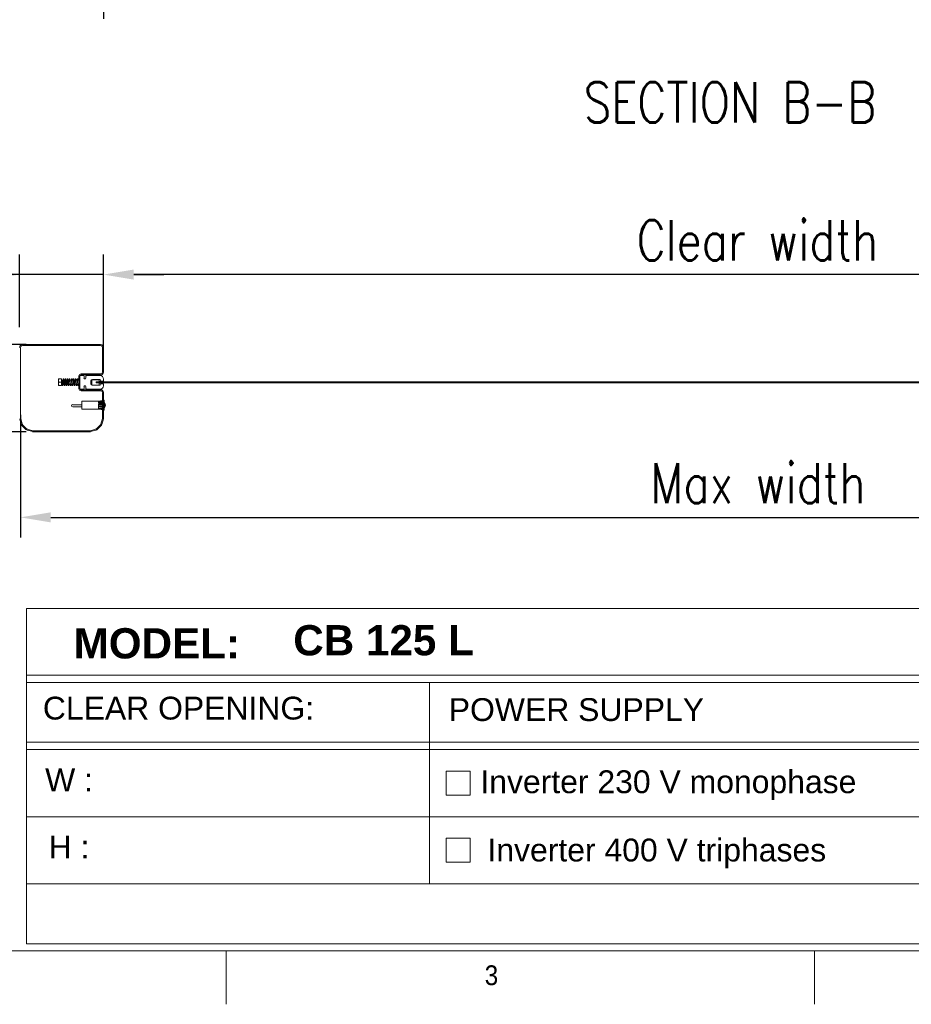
# Model space of a CAD drawing. Header units: inches. Extents: x 0 to 13926, y 0 to 5002.
# Tile 7 of 10: x 8462 to 9791, y 201 to 1669. Entities that reach past the tile are written whole.
import ezdxf

# ---------------------------------------------------------------- set-up
doc = ezdxf.new("R2010")
doc.units = ezdxf.units.IN
doc.header["$MEASUREMENT"] = 0
doc.layers.add('FORMAT', color=7, linetype='Continuous')
doc.layers.add('Montante', color=7, linetype='Continuous', lineweight=0)
doc.styles.add('Compilazione 1', font='romans.shx', dxfattribs={"width": 0.75, "height": 480})
doc.styles.add('NYIP', font='romans.shx', dxfattribs={"width": 0.8})
doc.styles.add('SLDTEXTSTYLE0', font='GOTHIC.TTF', dxfattribs={"width": 0.913})
doc.styles.get("Standard").update_dxf_attribs({"font": 'arial.ttf'})
doc.dimstyles.new('STANDARD35', dxfattribs={"dimscale": 35, "dimtxt": 2, "dimasz": 1.5, "dimexe": 1, "dimexo": 1, "dimgap": 0.7, "dimtad": 1, "dimdec": 0, "dimdsep": 46, "dimtxsty": 'NYIP', "dimcen": 0, "dimclrd": 1, "dimclre": 1, "dimclrt": 2, "dimadec": 0, "dimazin": 0, "dimtfac": 1, "dimtdec": 0, "dimtix": 1, "dimtmove": 0, "dimatfit": 3, "dimfxl": 0, "dimtvp": 1, "dimtolj": 1, "dimtzin": 0, "dimarcsym": 0})

# ---------------------------------------------------------------- blocks, each defined once
blk = doc.blocks.new('A$C7C9C4F3F')
at = {"layer": 'FORMAT', "color": 7, "lineweight": 5}
for p, q in [((199.3, 199.3), (16199.3, 199.3)), ((4017.9, 199.3), (4017.9, 0)), ((6210.3, 0), (6210.3, 199.3))]:
    blk.add_line(p, q, dxfattribs=at)
at = {"color": 7, "lineweight": 5, "insert": (4981.2, 145.3), "char_height": 73.8, "attachment_point": 1, "style": 'SLDTEXTSTYLE0'}
blk.add_mtext('3', dxfattribs=at)
blk = doc.blocks.new('*D78')
at = {"color": 7, "lineweight": -2}
for p, q in [((8462.2, 1210.1), (8462.2, 1318.6)), ((8587.2, 1153.6), (8587.2, 1318.6)), ((8462.2, 1288.6), (8213.3, 1288.6)), ((8417.2, 1288.6), (8372.2, 1288.6)), ((8587.2, 1288.6), (8462.2, 1288.6)), ((8632.2, 1288.6), (8677.2, 1288.6))]:
    blk.add_line(p, q, dxfattribs=at)
at = {"color": 7}
for points in [[(8417.2, 1281.1), (8417.2, 1296.1), (8462.2, 1288.6)], [(8632.2, 1296.1), (8632.2, 1281.1), (8587.2, 1288.6)]]:
    blk.add_solid(points, dxfattribs=at)
at = {"layer": 'Defpoints', "color": 0}
for p in [(8462.2, 1288.6), (8462.2, 1180.1), (8587.2, 1123.6)]:
    blk.add_point(p, dxfattribs=at)
at = {"color": 7, "lineweight": 0, "insert": (8292.7, 1339.6), "char_height": 60, "attachment_point": 5, "style": 'NYIP'}
blk.add_mtext('\\A1;125', dxfattribs=at)
blk = doc.blocks.new('*D79')
at = {"color": 7, "lineweight": -2}
for p, q in [((8463.6, 1079.7), (8463.6, 896.6)), ((10662.1, 1079.7), (10662.1, 896.6)), ((8508.6, 926.6), (10617.1, 926.6))]:
    blk.add_line(p, q, dxfattribs=at)
at = {"color": 7}
for points in [[(8508.6, 934.1), (8508.6, 919.1), (8463.6, 926.6)], [(10617.1, 919.1), (10617.1, 934.1), (10662.1, 926.6)]]:
    blk.add_solid(points, dxfattribs=at)
at = {"layer": 'Defpoints', "color": 0}
for p in [(8463.6, 1109.7), (10662.1, 1109.7), (10662.1, 926.6)]:
    blk.add_point(p, dxfattribs=at)
at = {"color": 7, "lineweight": 0, "insert": (9562.8, 977.6), "char_height": 60, "attachment_point": 5, "style": 'NYIP'}
blk.add_mtext('\\A1;Max width', dxfattribs=at)
blk = doc.blocks.new('*D91')
at = {"color": 7, "lineweight": -2}
for p, q in [((8587.2, 1162.9), (8587.2, 1318.6)), ((10537.1, 1162.9), (10537.1, 1318.6)), ((10492.1, 1288.6), (8632.2, 1288.6))]:
    blk.add_line(p, q, dxfattribs=at)
at = {"color": 7}
for points in [[(8632.2, 1296.1), (8632.2, 1281.1), (8587.2, 1288.6)], [(10492.1, 1281.1), (10492.1, 1296.1), (10537.1, 1288.6)]]:
    blk.add_solid(points, dxfattribs=at)
at = {"layer": 'Defpoints', "color": 0}
for p in [(8587.2, 1288.6), (8587.2, 1132.9), (10537.1, 1132.9)]:
    blk.add_point(p, dxfattribs=at)
at = {"color": 7, "lineweight": 0, "insert": (9562.1, 1339.6), "char_height": 60, "attachment_point": 5, "style": 'NYIP'}
blk.add_mtext('\\A1;Clear width^J', dxfattribs=at)
blk = doc.blocks.new('*D92')
at = {"color": 7, "lineweight": -2}
for p, q in [((8161.4, 1229.2), (8161.4, 1274.2)), ((8472, 1184.2), (8131.4, 1184.2)), ((8161.4, 1184.2), (8161.4, 1054.2)), ((8472, 1054.2), (8131.4, 1054.2)), ((8161.4, 1054.2), (8161.4, 805.3)), ((8161.4, 1009.2), (8161.4, 964.2))]:
    blk.add_line(p, q, dxfattribs=at)
at = {"color": 7}
for points in [[(8153.9, 1229.2), (8168.9, 1229.2), (8161.4, 1184.2)], [(8168.9, 1009.2), (8153.9, 1009.2), (8161.4, 1054.2)]]:
    blk.add_solid(points, dxfattribs=at)
at = {"layer": 'Defpoints', "color": 0}
for p in [(8502, 1184.2), (8161.4, 1054.2), (8502, 1054.2)]:
    blk.add_point(p, dxfattribs=at)
at = {"color": 7, "lineweight": 0, "insert": (8110.4, 884.8), "char_height": 60, "attachment_point": 5, "rotation": 90, "style": 'NYIP'}
blk.add_mtext('\\A1;130', dxfattribs=at)
blk = doc.blocks.new('*D105')
at = {"color": 7, "lineweight": -2}
for p, q in [((8587.1, 1863.7), (8587.1, 1670)), ((10537.1, 1863.7), (10537.1, 1670)), ((10492.1, 1700), (8632.1, 1700))]:
    blk.add_line(p, q, dxfattribs=at)
at = {"color": 7}
for points in [[(8632.1, 1707.5), (8632.1, 1692.5), (8587.1, 1700)], [(10492.1, 1692.5), (10492.1, 1707.5), (10537.1, 1700)]]:
    blk.add_solid(points, dxfattribs=at)
at = {"layer": 'Defpoints', "color": 0}
for p in [(8587.1, 1893.7), (10537.1, 1893.7), (8587.1, 1700)]:
    blk.add_point(p, dxfattribs=at)
at = {"color": 7, "lineweight": 0, "insert": (9562.1, 1751), "char_height": 60, "attachment_point": 5, "style": 'NYIP'}
blk.add_mtext('\\A1;Clear width', dxfattribs=at)

msp = doc.modelspace()

# ---------------------------------------------------------------- linework, layer by layer
at = {"color": 7, "lineweight": 5}
for p, q in [((8570, 1124.2), (8570, 1131.6)), ((8580.7, 1131.9), (8570.4, 1131.9)), ((8581, 1129.2), (8581, 1131.6)), ((8570, 1125.6), (8570, 1130.3)), ((8570.4, 1123.9), (8580.7, 1123.9)), ((8576.5, 1128.7), (8576.5, 1127.2)), ((8576.5, 1128.7), (8585.5, 1128.7)), ((8585.5, 1127.2), (8576.5, 1127.2)), ((8585.5, 1129.2), (8581, 1129.2)), ((8581, 1124.2), (8581, 1126.7)), ((8581, 1126.7), (8585.5, 1126.7)), ((8585.5, 1129.2), (8585.5, 1128.7)), ((8585.5, 1128.7), (8615.5, 1128.7)), ((8585.5, 1127.2), (8585.5, 1126.7)), ((8585.5, 1127.2), (8615.5, 1127.2)), ((8615.5, 1128.7), (10542.5, 1128.7)), ((8615.5, 1127.2), (10542.5, 1127.2))]:
    msp.add_line(p, q, dxfattribs=at)
at = {"lineweight": 5}
for p, q in [((8472.6, 790.6), (11031.9, 790.6)), ((8472.6, 790.6), (8472.6, 290.6)), ((8472.6, 691.2), (11031.9, 691.2)), ((8472.6, 680.3), (11031.9, 680.3)), ((9072.9, 680.3), (9072.9, 380.3)), ((8472.6, 591.2), (11031.9, 591.2)), ((8472.6, 580.3), (11031.9, 580.3)), ((9098, 548.3), (9134, 548.3)), ((9098, 512.3), (9098, 548.3)), ((9134, 548.3), (9134, 512.3)), ((9134, 512.3), (9098, 512.3)), ((8472.6, 480.3), (11031.9, 480.3)), ((9098, 448.3), (9134, 448.3)), ((9098, 412.3), (9098, 448.3)), ((9134, 448.3), (9134, 412.3)), ((9134, 412.3), (9098, 412.3)), ((8472.6, 380.3), (11031.9, 380.3)), ((8472.6, 290.6), (11031.9, 290.6)), ((8482.9, 280.3), (11042.2, 280.3))]:
    msp.add_line(p, q, dxfattribs=at)
at = {"color": 7, "lineweight": 5}
for centre, start, end in [((8580.7, 1131.6), 0, 90), ((8580.7, 1124.2), 270, 0)]:
    msp.add_arc(centre, 0.3, start, end, dxfattribs=at)
for points, knots in [([(8570, 1131.6), (8570, 1131.7), (8570, 1131.7), (8570, 1131.8), (8570.1, 1131.8), (8570.2, 1131.9), (8570.3, 1131.9), (8570.4, 1131.9), (8570.4, 1131.9)], [0, 0, 0, 0, 0.105221, 0.222295, 0.409925, 0.680735, 0.959498, 1, 1, 1, 1]), ([(8570.4, 1123.9), (8570.4, 1123.9), (8570.3, 1123.9), (8570.2, 1124), (8570.1, 1124), (8570, 1124.1), (8570, 1124.2), (8570, 1124.2), (8570, 1124.2)], [0, 0, 0, 0, 0.092131, 0.38607, 0.634154, 0.799389, 0.928685, 1, 1, 1, 1])]:
    msp.add_open_spline(points, degree=3, knots=knots, dxfattribs=at)
at = {"layer": 'Montante'}
for p, q in [((8463.7, 1134.4), (8463.7, 1180.1)), ((8466.4, 1184.2), (8583, 1184.2)), ((8466.4, 1182.7), (8583, 1182.7)), ((8585.7, 1180.1), (8585.7, 1143.1)), ((8587.2, 1180.1), (8587.2, 1143.1)), ((8463.7, 1074.8), (8463.7, 1134.4)), ((8520.9, 1133.2), (8520.4, 1133.2)), ((8520.4, 1133.2), (8520.4, 1130.7)), ((8520.4, 1130.9), (8520.9, 1133.2)), ((8520.4, 1130.7), (8520.4, 1130.9)), ((8520.9, 1128.2), (8520.4, 1130.7)), ((8520.4, 1130.7), (8520.4, 1125.7)), ((8524.8, 1133.2), (8520.9, 1133.2)), ((8524.8, 1123.2), (8524.8, 1133.2)), ((8524.8, 1130.7), (8525.2, 1131.2)), ((8524.8, 1125.8), (8524.8, 1130.7)), ((8525.2, 1131.2), (8525.4, 1131.2)), ((8525.2, 1128.2), (8525.2, 1131.2)), ((8525.4, 1131.2), (8525.8, 1130.7)), ((8525.4, 1128.2), (8525.4, 1131.2)), ((8525.8, 1130.7), (8526.2, 1131.2)), ((8525.8, 1128.2), (8525.8, 1130.7)), ((8526.2, 1131.2), (8526.4, 1131.2)), ((8526.2, 1128.2), (8526.2, 1131.2)), ((8526.4, 1131.2), (8526.7, 1130.8)), ((8526.4, 1128.2), (8526.4, 1131.2)), ((8526.7, 1130.4), (8526.8, 1131.4)), ((8526.8, 1131.4), (8527, 1132.3)), ((8527, 1132.3), (8527.2, 1132.8)), ((8527.2, 1132.8), (8527.4, 1133.1)), ((8527.4, 1133.1), (8527.6, 1133.1)), ((8527.6, 1133.1), (8527.7, 1133.1)), ((8527.7, 1130.6), (8527.6, 1129.5)), ((8527.7, 1133.1), (8528, 1133)), ((8527.8, 1131.4), (8527.7, 1130.6)), ((8527.7, 1130.8), (8527.8, 1130.7)), ((8527.9, 1132), (8527.8, 1131.4)), ((8527.8, 1130.7), (8528.2, 1131.2)), ((8527.8, 1128.2), (8527.8, 1130.7)), ((8528, 1132.3), (8527.9, 1132)), ((8528, 1133), (8528.4, 1132.1)), ((8528, 1132.2), (8528, 1132.3)), ((8528.2, 1131.2), (8528.4, 1131.2)), ((8528.2, 1128.2), (8528.2, 1131.2)), ((8528.4, 1132.1), (8528.6, 1131.2)), ((8528.4, 1131.2), (8528.8, 1130.7)), ((8528.4, 1128.2), (8528.4, 1131.2)), ((8528.5, 1131.2), (8529.2, 1131.2)), ((8528.6, 1131.2), (8528.6, 1131)), ((8528.8, 1130.7), (8529.2, 1131.2)), ((8528.8, 1128.2), (8528.8, 1130.7)), ((8529.2, 1131.2), (8529.4, 1131.2)), ((8529.2, 1128.2), (8529.2, 1131.2)), ((8529.4, 1131.2), (8529.7, 1130.8)), ((8529.4, 1128.2), (8529.4, 1131.2)), ((8529.4, 1131.2), (8529.8, 1131.2)), ((8529.7, 1130.4), (8529.8, 1131.4)), ((8529.8, 1131.4), (8529.9, 1132)), ((8529.9, 1132), (8530.1, 1132.6)), ((8530.1, 1132.6), (8530.4, 1133.1)), ((8530.4, 1133.1), (8530.7, 1133.1)), ((8530.7, 1130.8), (8530.6, 1129.6)), ((8530.7, 1133.1), (8531, 1133)), ((8530.8, 1131.7), (8530.7, 1130.8)), ((8530.7, 1130.8), (8530.8, 1130.7)), ((8530.9, 1132.1), (8530.8, 1131.7)), ((8530.8, 1130.7), (8531.2, 1131.2)), ((8530.8, 1128.2), (8530.8, 1130.7)), ((8530.9, 1132.2), (8530.9, 1132.1)), ((8531, 1133), (8531.2, 1132.7)), ((8531.2, 1132.7), (8531.5, 1131.6)), ((8531.2, 1131.2), (8531.4, 1131.2)), ((8531.2, 1128.2), (8531.2, 1131.2)), ((8531.4, 1131.2), (8531.8, 1130.7)), ((8531.4, 1128.2), (8531.4, 1131.2)), ((8531.5, 1131.6), (8531.6, 1131)), ((8531.5, 1131.2), (8532.2, 1131.2)), ((8531.8, 1130.7), (8532.2, 1131.2)), ((8531.8, 1128.2), (8531.8, 1130.7)), ((8532.2, 1131.2), (8532.4, 1131.2)), ((8532.2, 1128.2), (8532.2, 1131.2)), ((8532.4, 1131.2), (8532.7, 1130.8)), ((8532.4, 1128.2), (8532.4, 1131.2)), ((8532.4, 1131.2), (8532.8, 1131.2)), ((8532.6, 1130.3), (8532.8, 1131.4)), ((8532.8, 1131.4), (8532.9, 1132.2)), ((8532.9, 1132.2), (8533.3, 1133)), ((8533.3, 1133), (8533.5, 1133.1)), ((8533.5, 1133.1), (8533.8, 1133.1)), ((8533.7, 1131.1), (8533.6, 1130.2)), ((8533.8, 1131.7), (8533.7, 1131.1)), ((8533.7, 1130.8), (8533.8, 1130.7)), ((8533.8, 1133.1), (8534, 1133)), ((8533.9, 1132.1), (8533.8, 1131.7)), ((8533.8, 1130.7), (8534.2, 1131.2)), ((8533.8, 1128.2), (8533.8, 1130.7)), ((8534, 1132.2), (8533.9, 1132.1)), ((8534, 1133), (8534.2, 1132.8)), ((8534, 1132.2), (8534, 1132.2)), ((8534.2, 1132.8), (8534.5, 1131.8)), ((8534.2, 1131.2), (8534.4, 1131.2)), ((8534.2, 1128.2), (8534.2, 1131.2)), ((8534.4, 1131.2), (8534.8, 1130.7)), ((8534.4, 1128.2), (8534.4, 1131.2)), ((8534.5, 1131.8), (8534.6, 1131)), ((8534.5, 1131.2), (8535.2, 1131.2)), ((8534.8, 1130.7), (8535.2, 1131.2)), ((8534.8, 1128.2), (8534.8, 1130.7)), ((8535.2, 1131.2), (8535.8, 1131.2)), ((8535.2, 1128.2), (8535.2, 1131.2)), ((8535.6, 1129.9), (8535.7, 1131)), ((8535.7, 1131), (8535.8, 1131.8)), ((8535.8, 1131.8), (8536, 1132.4)), ((8536, 1132.4), (8536.1, 1132.8)), ((8536.1, 1132.8), (8536.3, 1133)), ((8536.3, 1133), (8536.6, 1133.1)), ((8536.6, 1133.1), (8536.8, 1133.1)), ((8536.8, 1131.2), (8536.6, 1130.2)), ((8536.8, 1133.1), (8537, 1133)), ((8536.9, 1132), (8536.8, 1131.2)), ((8536.8, 1131.2), (8538.8, 1131.2)), ((8537, 1132.2), (8536.9, 1132)), ((8537, 1133), (8537.2, 1132.8)), ((8537, 1132.3), (8537, 1132.2)), ((8537.2, 1132.8), (8537.5, 1131.7)), ((8537.5, 1131.7), (8537.5, 1131.2)), ((8538.6, 1129.9), (8538.7, 1130.9)), ((8538.7, 1130.9), (8538.9, 1131.8)), ((8538.9, 1131.8), (8539, 1132.4)), ((8539, 1132.4), (8539.4, 1133)), ((8539.4, 1133), (8539.6, 1133.1)), ((8539.6, 1133.1), (8539.9, 1133.1)), ((8539.8, 1131.4), (8539.7, 1130.4)), ((8539.9, 1132), (8539.8, 1131.4)), ((8539.8, 1131.2), (8541.8, 1131.2)), ((8539.9, 1133.1), (8540.3, 1132.6)), ((8540, 1132.2), (8539.9, 1132)), ((8540, 1132.2), (8540, 1132.2)), ((8540.3, 1132.6), (8540.5, 1131.5)), ((8540.5, 1131.5), (8540.6, 1131.1)), ((8541.6, 1129.9), (8541.7, 1131)), ((8541.7, 1131), (8541.9, 1132)), ((8541.9, 1132), (8542.1, 1132.6)), ((8542.1, 1132.6), (8542.3, 1133)), ((8542.3, 1133), (8542.5, 1133.1)), ((8542.5, 1133.1), (8542.6, 1133.1)), ((8542.6, 1133.1), (8542.8, 1133.1)), ((8542.8, 1131.2), (8542.6, 1130.3)), ((8542.8, 1133.1), (8542.9, 1133.1)), ((8542.9, 1131.9), (8542.8, 1131.2)), ((8542.8, 1131.2), (8544.8, 1131.2)), ((8542.9, 1133.1), (8543.2, 1132.8)), ((8543, 1132.2), (8542.9, 1131.9)), ((8543, 1132.2), (8543, 1132.2)), ((8543.2, 1132.8), (8543.5, 1131.6)), ((8543.2, 1125.2), (8543.2, 1131.2)), ((8543.5, 1131.6), (8543.6, 1131.1)), ((8544.6, 1130), (8544.7, 1131)), ((8544.7, 1131), (8545, 1132.4)), ((8545, 1132.4), (8545.2, 1132.9)), ((8545.2, 1132.9), (8545.5, 1133.1)), ((8545.5, 1133.1), (8545.8, 1133.1)), ((8545.7, 1130.5), (8545.5, 1129.3)), ((8545.8, 1131.5), (8545.7, 1130.5)), ((8545.8, 1133.1), (8546.1, 1132.9)), ((8545.9, 1132.1), (8545.8, 1131.5)), ((8545.8, 1131.2), (8547.8, 1131.2)), ((8545.9, 1132.2), (8545.9, 1132.1)), ((8546.1, 1132.9), (8546.3, 1132.5)), ((8546.3, 1132.5), (8546.4, 1131.9)), ((8546.4, 1131.9), (8546.5, 1131.3)), ((8547.6, 1129.8), (8547.7, 1131)), ((8547.7, 1131), (8547.9, 1131.9)), ((8547.9, 1131.9), (8548, 1132.5)), ((8548, 1132.5), (8548.2, 1132.9)), ((8548.2, 1132.9), (8548.4, 1133)), ((8548.4, 1133), (8548.6, 1133.1)), ((8548.6, 1133.1), (8548.8, 1133.1)), ((8548.7, 1130.9), (8548.6, 1129.9)), ((8548.8, 1131.6), (8548.7, 1130.9)), ((8548.8, 1133.1), (8549.1, 1133)), ((8548.9, 1132), (8548.8, 1131.6)), ((8548.8, 1131.2), (8550.7, 1131.2)), ((8549, 1132.2), (8548.9, 1132)), ((8549, 1132.2), (8549, 1132.2)), ((8549.1, 1133), (8549.3, 1132.6)), ((8549.3, 1132.6), (8549.4, 1132.1)), ((8549.4, 1132.1), (8549.5, 1131.3)), ((8549.5, 1131.3), (8549.5, 1131.3)), ((8550.7, 1137.4), (8550.7, 1118.4)), ((8550.7, 1123.6), (8550.7, 1131.2)), ((8552.2, 1118.4), (8552.2, 1137.4)), ((8552.2, 1137.2), (8552.2, 1118.7)), ((8557.2, 1138.2), (8553.2, 1138.2)), ((8583, 1140.4), (8553.7, 1140.4)), ((8583, 1138.9), (8553.7, 1138.9)), ((8558.2, 1134.3), (8558.2, 1137.2)), ((8560.9, 1136.9), (8560.9, 1134.3)), ((8582.2, 1137.9), (8561.9, 1137.9)), ((8570.6, 1132.3), (8582.1, 1132.3)), ((8582.1, 1132.3), (8583.1, 1129.9)), ((8587.2, 1129.9), (8587.2, 1132.9)), ((8520.4, 1125.9), (8520.9, 1128.2)), ((8520.4, 1125.7), (8520.4, 1125.9)), ((8520.9, 1123.2), (8520.4, 1125.7)), ((8520.4, 1125.7), (8520.4, 1123.2)), ((8520.4, 1123.2), (8520.9, 1123.2)), ((8524.8, 1128.2), (8520.9, 1128.2)), ((8524.8, 1123.2), (8520.9, 1123.2)), ((8525.2, 1125.2), (8524.8, 1125.8)), ((8525.2, 1125.2), (8525.2, 1128.2)), ((8525.4, 1125.2), (8525.2, 1125.2)), ((8525.3, 1124.5), (8525.2, 1125.2)), ((8525.2, 1125.2), (8525.2, 1125.2)), ((8525.6, 1123.5), (8525.3, 1124.5)), ((8525.4, 1125.2), (8525.4, 1128.2)), ((8525.8, 1125.8), (8525.4, 1125.2)), ((8525.9, 1123.2), (8525.6, 1123.5)), ((8525.8, 1125.8), (8525.8, 1128.2)), ((8526.1, 1125.4), (8525.8, 1125.8)), ((8525.8, 1124), (8525.9, 1124.1)), ((8525.8, 1124), (8525.8, 1124)), ((8525.9, 1124.1), (8526, 1124.6)), ((8526.2, 1123.1), (8525.9, 1123.2)), ((8526, 1124.6), (8526.1, 1125.4)), ((8526.1, 1125.4), (8526.2, 1126.4)), ((8526.2, 1126), (8526.2, 1128.2)), ((8526.2, 1126.4), (8526.4, 1127.7)), ((8526.4, 1123.2), (8526.2, 1123.1)), ((8526.4, 1127.7), (8526.5, 1129.1)), ((8526.6, 1123.3), (8526.4, 1123.2)), ((8526.5, 1129.1), (8526.7, 1130.4)), ((8526.9, 1124.1), (8526.6, 1123.3)), ((8527, 1124.8), (8526.9, 1124.1)), ((8527.1, 1125.8), (8527, 1124.8)), ((8527.3, 1126.9), (8527.1, 1125.8)), ((8527.2, 1125.2), (8527.1, 1125.4)), ((8527.2, 1125.2), (8527.2, 1126)), ((8527.4, 1125.2), (8527.2, 1125.2)), ((8527.4, 1128.2), (8527.3, 1126.9)), ((8527.6, 1129.5), (8527.4, 1128.2)), ((8527.4, 1125.2), (8527.4, 1128.2)), ((8527.8, 1125.8), (8527.4, 1125.2)), ((8527.8, 1125.8), (8527.8, 1128.2)), ((8528.2, 1125.2), (8527.8, 1125.8)), ((8528.2, 1125.2), (8528.2, 1128.2)), ((8528.4, 1125.2), (8528.2, 1125.2)), ((8528.3, 1125.1), (8528.2, 1125.2)), ((8528.4, 1124.2), (8528.3, 1125.1)), ((8528.4, 1125.2), (8528.4, 1128.2)), ((8528.8, 1125.8), (8528.4, 1125.2)), ((8528.7, 1123.4), (8528.4, 1124.2)), ((8529, 1123.2), (8528.7, 1123.4)), ((8528.8, 1125.8), (8528.8, 1128.2)), ((8529.1, 1125.4), (8528.8, 1125.8)), ((8528.8, 1124), (8528.9, 1124.1)), ((8528.9, 1124.1), (8529, 1124.6)), ((8529, 1124.6), (8529.1, 1125.6)), ((8529.2, 1123.1), (8529, 1123.2)), ((8529.1, 1125.6), (8529.3, 1126.7)), ((8529.2, 1126), (8529.2, 1128.2)), ((8529.5, 1123.3), (8529.2, 1123.1)), ((8529.3, 1126.7), (8529.4, 1128.1)), ((8529.4, 1128.1), (8529.5, 1129.3)), ((8529.4, 1128), (8529.4, 1128.2)), ((8529.5, 1129.3), (8529.7, 1130.4)), ((8529.8, 1123.7), (8529.5, 1123.3)), ((8529.9, 1124.1), (8529.8, 1123.7)), ((8530, 1124.8), (8529.9, 1124.1)), ((8530.1, 1125.8), (8530, 1124.8)), ((8530.3, 1126.9), (8530.1, 1125.8)), ((8530.2, 1125.2), (8530.1, 1125.4)), ((8530.2, 1125.2), (8530.2, 1126)), ((8530.4, 1125.2), (8530.2, 1125.2)), ((8530.4, 1128.3), (8530.3, 1126.9)), ((8530.6, 1129.6), (8530.4, 1128.3)), ((8530.4, 1125.2), (8530.4, 1128)), ((8530.8, 1125.8), (8530.4, 1125.2)), ((8530.8, 1125.8), (8530.8, 1128.2)), ((8531.2, 1125.2), (8530.8, 1125.8)), ((8531.2, 1125.2), (8531.2, 1128.2)), ((8531.3, 1124.9), (8531.2, 1125.3)), ((8531.4, 1125.2), (8531.2, 1125.2)), ((8531.4, 1124.1), (8531.3, 1124.9)), ((8531.4, 1125.2), (8531.4, 1128.2)), ((8531.8, 1125.8), (8531.4, 1125.2)), ((8531.8, 1123.3), (8531.4, 1124.1)), ((8531.8, 1125.8), (8531.8, 1128.2)), ((8532.1, 1125.4), (8531.8, 1125.8)), ((8531.9, 1124.1), (8531.8, 1124.1)), ((8531.8, 1124.1), (8531.9, 1124.1)), ((8532, 1123.2), (8531.8, 1123.3)), ((8531.9, 1124.3), (8532, 1124.9)), ((8531.9, 1124.1), (8531.9, 1124.3)), ((8532, 1124.9), (8532.1, 1125.6)), ((8532.3, 1123.1), (8532, 1123.2)), ((8532.1, 1125.6), (8532.2, 1126.6)), ((8532.2, 1126), (8532.2, 1128.2)), ((8532.2, 1126.6), (8532.4, 1127.8)), ((8532.5, 1123.2), (8532.3, 1123.1)), ((8532.4, 1127.8), (8532.5, 1129.1)), ((8532.4, 1128), (8532.4, 1128.2)), ((8532.5, 1129.1), (8532.6, 1130.3)), ((8532.6, 1123.4), (8532.5, 1123.2)), ((8532.9, 1124.4), (8532.6, 1123.4)), ((8533.1, 1125.4), (8532.9, 1124.4)), ((8533.2, 1126.6), (8533.1, 1125.4)), ((8533.2, 1125.2), (8533.1, 1125.3)), ((8533.4, 1127.8), (8533.2, 1126.6)), ((8533.2, 1125.2), (8533.2, 1126)), ((8533.4, 1125.2), (8533.2, 1125.2)), ((8533.5, 1129.1), (8533.4, 1127.8)), ((8533.4, 1125.2), (8533.4, 1128.2)), ((8533.8, 1125.8), (8533.4, 1125.2)), ((8533.6, 1130.2), (8533.5, 1129.1)), ((8533.8, 1125.8), (8533.8, 1128.2)), ((8534.2, 1125.2), (8533.8, 1125.8)), ((8534.2, 1125.2), (8534.2, 1128.2)), ((8534.2, 1125.1), (8534.2, 1125.3)), ((8534.4, 1125.2), (8534.2, 1125.2)), ((8534.4, 1124.3), (8534.2, 1125.1)), ((8534.4, 1125.2), (8534.4, 1128.2)), ((8534.8, 1125.8), (8534.4, 1125.2)), ((8534.7, 1123.4), (8534.4, 1124.3)), ((8534.8, 1123.2), (8534.7, 1123.4)), ((8534.8, 1125.8), (8534.8, 1128.2)), ((8535.1, 1125.4), (8534.8, 1125.8)), ((8535.1, 1123.1), (8534.8, 1123.2)), ((8534.9, 1124.3), (8535, 1125)), ((8534.9, 1124), (8534.9, 1124.3)), ((8534.9, 1124), (8534.9, 1124)), ((8535, 1125), (8535.2, 1126)), ((8535.4, 1123.2), (8535.1, 1123.1)), ((8535.2, 1126), (8535.2, 1128.2)), ((8535.2, 1126), (8535.3, 1127.3)), ((8535.3, 1127.3), (8535.5, 1128.6)), ((8535.6, 1123.4), (8535.4, 1123.2)), ((8535.5, 1128.6), (8535.6, 1129.9)), ((8536, 1124.5), (8535.6, 1123.4)), ((8536.1, 1125.4), (8536, 1124.5)), ((8536.2, 1126.4), (8536.1, 1125.4)), ((8538.1, 1125.2), (8536.1, 1125.2)), ((8536.3, 1127.6), (8536.2, 1126.4)), ((8536.5, 1128.9), (8536.3, 1127.6)), ((8536.6, 1130.2), (8536.5, 1128.9)), ((8537.3, 1124.5), (8537.2, 1125.2)), ((8537.5, 1123.9), (8537.3, 1124.5)), ((8537.7, 1123.4), (8537.5, 1123.9)), ((8537.9, 1123.2), (8537.7, 1123.4)), ((8537.8, 1124.1), (8537.9, 1124.5)), ((8537.8, 1124), (8537.8, 1124.1)), ((8537.8, 1124), (8537.8, 1124)), ((8537.9, 1124.5), (8538.1, 1125.2)), ((8538.1, 1123.1), (8537.9, 1123.2)), ((8538.1, 1125.2), (8538.2, 1126.2)), ((8538.2, 1123.1), (8538.1, 1123.1)), ((8538.2, 1126.2), (8538.3, 1127.3)), ((8538.4, 1123.2), (8538.2, 1123.1)), ((8538.3, 1127.3), (8538.5, 1128.6)), ((8538.5, 1123.3), (8538.4, 1123.2)), ((8538.5, 1128.6), (8538.6, 1129.9)), ((8538.8, 1123.7), (8538.5, 1123.3)), ((8539, 1124.4), (8538.8, 1123.7)), ((8539.1, 1125.4), (8539, 1124.4)), ((8539.2, 1126.6), (8539.1, 1125.4)), ((8541.1, 1125.2), (8539.1, 1125.2)), ((8539.4, 1127.9), (8539.2, 1126.6)), ((8539.5, 1129.3), (8539.4, 1127.9)), ((8539.7, 1130.4), (8539.5, 1129.3)), ((8540.3, 1124.7), (8540.2, 1125.2)), ((8540.4, 1124.1), (8540.3, 1124.7)), ((8540.7, 1123.3), (8540.4, 1124.1)), ((8541, 1123.2), (8540.7, 1123.3)), ((8540.8, 1124), (8540.9, 1124.4)), ((8540.8, 1124), (8540.8, 1124)), ((8540.9, 1124.4), (8541, 1125)), ((8541, 1125), (8541.2, 1126)), ((8541.3, 1123.2), (8541, 1123.2)), ((8541.2, 1126), (8541.3, 1127.2)), ((8541.3, 1127.2), (8541.5, 1128.5)), ((8541.5, 1123.3), (8541.3, 1123.2)), ((8541.5, 1128.5), (8541.6, 1129.9)), ((8541.7, 1123.5), (8541.5, 1123.3)), ((8542, 1124.6), (8541.7, 1123.5)), ((8542.1, 1125.5), (8542, 1124.6)), ((8542.2, 1126.6), (8542.1, 1125.5)), ((8544.1, 1125.2), (8542.1, 1125.2)), ((8542.4, 1127.9), (8542.2, 1126.6)), ((8542.5, 1129.2), (8542.4, 1127.9)), ((8542.6, 1130.3), (8542.5, 1129.2)), ((8543.4, 1124.4), (8543.2, 1125.2)), ((8543.5, 1123.8), (8543.4, 1124.4)), ((8543.9, 1123.2), (8543.5, 1123.8)), ((8543.8, 1124), (8543.9, 1124.4)), ((8543.9, 1124), (8543.8, 1124)), ((8543.9, 1124.4), (8544.1, 1125.2)), ((8544.1, 1123.1), (8543.9, 1123.2)), ((8544.1, 1125.2), (8544.2, 1126.2)), ((8544.4, 1123.2), (8544.1, 1123.1)), ((8544.2, 1126.2), (8544.3, 1127.5)), ((8544.3, 1127.5), (8544.5, 1128.8)), ((8544.6, 1123.4), (8544.4, 1123.2)), ((8544.5, 1128.8), (8544.6, 1130)), ((8544.7, 1123.6), (8544.6, 1123.4)), ((8545, 1124.6), (8544.7, 1123.6)), ((8545.1, 1125.5), (8545, 1124.6)), ((8545.2, 1126.6), (8545.1, 1125.5)), ((8547.1, 1125.2), (8545.1, 1125.2)), ((8545.4, 1127.9), (8545.2, 1126.6)), ((8545.5, 1129.3), (8545.4, 1127.9)), ((8546.3, 1125.1), (8546.2, 1125.2)), ((8546.4, 1124.3), (8546.3, 1125.1)), ((8546.5, 1123.7), (8546.4, 1124.3)), ((8546.7, 1123.4), (8546.5, 1123.7)), ((8546.9, 1123.2), (8546.7, 1123.4)), ((8546.8, 1124.1), (8546.9, 1124.2)), ((8546.9, 1124.1), (8546.8, 1124.1)), ((8546.9, 1124.2), (8547, 1124.6)), ((8547.2, 1123.1), (8546.9, 1123.2)), ((8547, 1124.6), (8547.1, 1125.3)), ((8547.1, 1125.3), (8547.2, 1126.2)), ((8547.2, 1126.2), (8547.3, 1127.3)), ((8547.4, 1123.2), (8547.2, 1123.1)), ((8547.3, 1127.3), (8547.5, 1128.5)), ((8547.6, 1123.3), (8547.4, 1123.2)), ((8547.5, 1128.5), (8547.6, 1129.8)), ((8547.8, 1123.6), (8547.6, 1123.3)), ((8547.9, 1124.2), (8547.8, 1123.6)), ((8548.1, 1125.1), (8547.9, 1124.2)), ((8548.2, 1126.2), (8548.1, 1125.1)), ((8550.1, 1125.2), (8548.1, 1125.2)), ((8548.3, 1127.5), (8548.2, 1126.2)), ((8548.5, 1128.8), (8548.3, 1127.5)), ((8548.6, 1129.9), (8548.5, 1128.8)), ((8549.3, 1124.5), (8549.2, 1125.2)), ((8549.5, 1123.9), (8549.3, 1124.5)), ((8549.6, 1123.4), (8549.5, 1123.9)), ((8550, 1123.2), (8549.6, 1123.4)), ((8550.2, 1123.1), (8550, 1123.2)), ((8550.5, 1123.3), (8550.2, 1123.1)), ((8550.7, 1123.6), (8550.5, 1123.3)), ((8553.2, 1117.7), (8557.2, 1117.7)), ((8583, 1116.9), (8553.7, 1116.9)), ((8558.2, 1118.7), (8558.2, 1121.6)), ((8560.9, 1121.6), (8560.9, 1118.9)), ((8561.9, 1117.9), (8582.2, 1117.9)), ((8568.6, 1125.6), (8568.6, 1130.3)), ((8582.1, 1123.6), (8570.6, 1123.6)), ((8583.1, 1125.9), (8582.1, 1123.6)), ((8583.1, 1129.9), (8587.2, 1129.9)), ((8587.2, 1125.9), (8583.1, 1125.9)), ((8587.2, 1122.9), (8587.2, 1125.9)), ((8583, 1115.4), (8553.7, 1115.4)), ((8585.7, 1074.8), (8585.7, 1112.8)), ((8587.2, 1074.8), (8587.2, 1112.8)), ((8588.2, 1101.3), (8587.2, 1101.3)), ((8588.2, 1101.3), (8588.2, 1086.3)), ((8554.7, 1094.6), (8541.4, 1094.6)), ((8541.4, 1091.3), (8554.7, 1091.3)), ((8579.7, 1099.8), (8554.7, 1099.8)), ((8554.7, 1087.8), (8554.7, 1099.8)), ((8554.7, 1087.8), (8581.8, 1087.8)), ((8585.7, 1101), (8579.7, 1099.8)), ((8579.7, 1099.4), (8585.7, 1100.5)), ((8580.6, 1099.9), (8579.7, 1099.7)), ((8579.7, 1099.7), (8579.7, 1099.8)), ((8579.7, 1099.4), (8579.7, 1099.7)), ((8585.7, 1099.5), (8579.7, 1098.4)), ((8579.7, 1098.4), (8579.7, 1099.4)), ((8579.7, 1097.6), (8579.7, 1098.4)), ((8585.7, 1097.6), (8579.7, 1097.6)), ((8585.7, 1095.9), (8579.7, 1095.9)), ((8579.7, 1094.8), (8579.7, 1095.9)), ((8585.7, 1095.4), (8579.7, 1095.4)), ((8579.7, 1092.8), (8579.7, 1094.8)), ((8579.7, 1094.8), (8585.7, 1094.8)), ((8585.7, 1092.8), (8579.7, 1092.8)), ((8579.7, 1091.7), (8579.7, 1092.8)), ((8585.7, 1091.6), (8579.7, 1092.2)), ((8579.7, 1091.7), (8585.7, 1091.1)), ((8579.7, 1090), (8579.7, 1091.7)), ((8585.7, 1089.3), (8579.7, 1090)), ((8579.7, 1089.2), (8579.7, 1090)), ((8579.7, 1088.2), (8579.7, 1089.2)), ((8579.7, 1089.2), (8585.7, 1088.1)), ((8579.7, 1087.9), (8579.7, 1088.2)), ((8585.7, 1087.1), (8579.7, 1088.2)), ((8581.4, 1087.9), (8579.7, 1087.9)), ((8580.1, 1097.6), (8585.7, 1098.6)), ((8585.7, 1100.9), (8580.6, 1099.9)), ((8585.7, 1089), (8580.8, 1089.8)), ((8588.5, 1097.8), (8588.2, 1097.8)), ((8588.2, 1089.8), (8588.5, 1089.8)), ((8588.5, 1097.8), (8588.5, 1089.8)), ((8464.6, 1065.3), (8462.3, 1073.7)), ((8466, 1065.7), (8463.8, 1074.1)), ((8585.6, 1074.1), (8583.3, 1065.7)), ((8587, 1073.7), (8584.8, 1065.3)), ((8587.2, 1086.3), (8588.2, 1086.3)), ((8471.4, 1057.7), (8465.7, 1063.4)), ((8472.5, 1058.8), (8466.7, 1064.5)), ((8482, 1055.8), (8473.6, 1058.1)), ((8575.7, 1058.1), (8567.3, 1055.8)), ((8582.7, 1064.5), (8576.9, 1058.8)), ((8583.7, 1063.4), (8578, 1057.7)), ((8481.7, 1054.4), (8473.3, 1056.6)), ((8566.6, 1055.7), (8482.7, 1055.7)), ((8566.6, 1054.2), (8482.7, 1054.2)), ((8576.1, 1056.6), (8567.7, 1054.4))]:
    msp.add_line(p, q, dxfattribs=at)
for centre, radius, start, end in [((8466.4, 1180.1), 4.17, 90, 180), ((8466.4, 1180.1), 2.67, 90, 180), ((8583, 1180.1), 4.17, 0, 90), ((8583, 1180.1), 2.67, 0, 90), ((8402.1, 1145.7), 149.3, 351.6631, 354.1806), ((8553.7, 1137.4), 3, 90, 180), ((8553.7, 1137.4), 1.5, 90, 180), ((8553.2, 1137.2), 1, 90, 180), ((8557.2, 1137.2), 1, 0, 90), ((8559.5, 1134.3), 1.35, 180, 0), ((8561.9, 1136.9), 1, 90, 180), ((8570.6, 1130.3), 2, 90, 180), ((8582.2, 1132.9), 5, 0, 90), ((8583, 1143.1), 4.17, 270, 0), ((8583, 1143.1), 2.67, 270, 0), ((8553.7, 1118.4), 3, 180, 270), ((8553.2, 1118.7), 1, 180, 270), ((8553.7, 1118.4), 1.5, 180, 270), ((8557.2, 1118.7), 1, 270, 0), ((8559.5, 1121.6), 1.35, 0, 180), ((8561.9, 1118.9), 1, 180, 270), ((8570.6, 1125.6), 2, 180, 270), ((8582.2, 1122.9), 5, 270, 0), ((8583, 1112.8), 4.17, 0, 90), ((8583, 1112.8), 2.67, 0, 90), ((8541.4, 1093), 1.64, 90, 270), ((8583.9, 1093.8), 6.08, 318.8879, 41.1121), ((8466.4, 1074.8), 2.67, 180, 195), ((8583, 1074.8), 2.67, 345, 0), ((8583, 1074.8), 4.17, 345, 0), ((8468.6, 1066.4), 4.17, 195, 225), ((8468.6, 1066.4), 2.67, 195, 225), ((8474.3, 1060.7), 4.17, 225, 255), ((8474.3, 1060.7), 2.67, 225, 255), ((8575, 1060.7), 2.67, 285, 315), ((8575, 1060.7), 4.17, 285, 315), ((8580.8, 1066.4), 2.67, 315, 345), ((8580.8, 1066.4), 4.17, 315, 345), ((8482.7, 1058.4), 4.17, 255, 270), ((8482.7, 1058.4), 2.67, 255, 270), ((8566.6, 1058.4), 2.67, 270, 285), ((8566.6, 1058.4), 4.17, 270, 285)]:
    msp.add_arc(centre, radius, start, end, dxfattribs=at)

# ---------------------------------------------------------------- block references
at = {"xscale": 0.4, "yscale": 0.4, "zscale": 0.4}
msp.add_blockref('A$C7C9C4F3F', (7163, 200.5), dxfattribs=at)

# ---------------------------------------------------------------- texts
at = {"color": 7, "lineweight": 0, "insert": (9520.9, 1545.3, 1.5), "char_height": 60, "attachment_point": 5, "style": 'NYIP'}
msp.add_mtext('{SECTION B-B}', dxfattribs=at)
at = {"lineweight": 5}
for s, insert, char_height, width, attachment_point in [('{\\fArial|b1|i0|c0|p34;\\H1.00001x;CB 125 L}', (8870.1, 765.9), 45.022, 2870.474, 1), ('{\\fArial|b1|i0|c0|p34;MODEL:}', (8666.7, 761.3), 45.022, 498.031, 2), ('{\\fArial|b0|i0|c0|p34;W :}', (8535.9, 552.2), 34.043, 90.063, 2), ('{\\fArial|b0|i0|c0|p34;Inverter 230 V monophase}', (9429.2, 549.4), 34.043, 897.538, 2), ('{\\fArial|b0|i0|c0|p34;H :}', (8535.9, 452.2), 34.043, 90.063, 2), ('{\\pxql;\\fArial|b0|i0|c0|p34;Inverter 400 V triphases}', (9608.3, 447.6), 34.043, 897.538, 2)]:
    msp.add_mtext(s, dxfattribs=dict(at, insert=insert, char_height=char_height, width=width, attachment_point=attachment_point))
at = {"color": 7, "lineweight": 5, "char_height": 34.043, "width": 1161.94, "attachment_point": 2}
for s, insert in [('{\\pxql;\\fArial|b0|i0|c0|p34;CLEAR OPENING:}', (9077.8, 659.2)), ('{\\fArial|b0|i0|c0|p34;POWER SUPPLY}', (9292.1, 657))]:
    msp.add_mtext(s, dxfattribs=dict(at, insert=insert))
at = {"insert": (7913.2, 626.2), "char_height": 42.075, "attachment_point": 1, "style": 'Compilazione 1'}
msp.add_mtext_dynamic_manual_height_columns("{\\fArial|b0|i0|c0|p0;BMPEUROPE srl\\P\\pxql;Strada della Freisa, 1\\P14019 - Villanova d'Asti}", width=1128.074, gutter_width=1474.6, heights=[777], dxfattribs=at)

# ---------------------------------------------------------------- dimensions: what is measured, and where the dimension line sits
at = {"color": 7, "lineweight": 0}
for base, p1, p2, text, picture, middle in [((8587.1, 1700), (10537.1, 1893.7), (8587.1, 1893.7), 'Clear width', '*D105', (9562.1, 1751)), ((8587.2, 1288.6), (10537.1, 1132.9), (8587.2, 1132.9), 'Clear width^J', '*D91', (9562.1, 1339.6)), ((10662.1, 926.6), (8463.6, 1109.7), (10662.1, 1109.7), 'Max width', '*D79', (9562.8, 977.6))]:
    dim = msp.add_linear_dim(base=base, p1=p1, p2=p2, angle=180, text=text, dimstyle='STANDARD35', override={"dimscale": 30, "dimclrd": 7, "dimclre": 7, "dimclrt": 7}, dxfattribs=at)
    dim.commit()
    dim.dimension.update_dxf_attribs({"geometry": picture, "text_midpoint": middle})
for base, p1, p2, angle, picture, middle in [((8462.2, 1288.6), (8587.2, 1123.6), (8462.2, 1180.1), 180, '*D78', (8292.7, 1288.6)), ((8161.4, 1054.2), (8502, 1184.2), (8502, 1054.2), 90, '*D92', (8161.4, 884.8))]:
    dim = msp.add_linear_dim(base=base, p1=p1, p2=p2, angle=angle, dimstyle='STANDARD35', override={"dimscale": 30, "dimclrd": 7, "dimclre": 7, "dimclrt": 7}, dxfattribs=at)
    dim.commit()
    dim.dimension.update_dxf_attribs({"geometry": picture, "text_midpoint": middle, "dimtype": 160})

doc.saveas('drawing.dxf')
